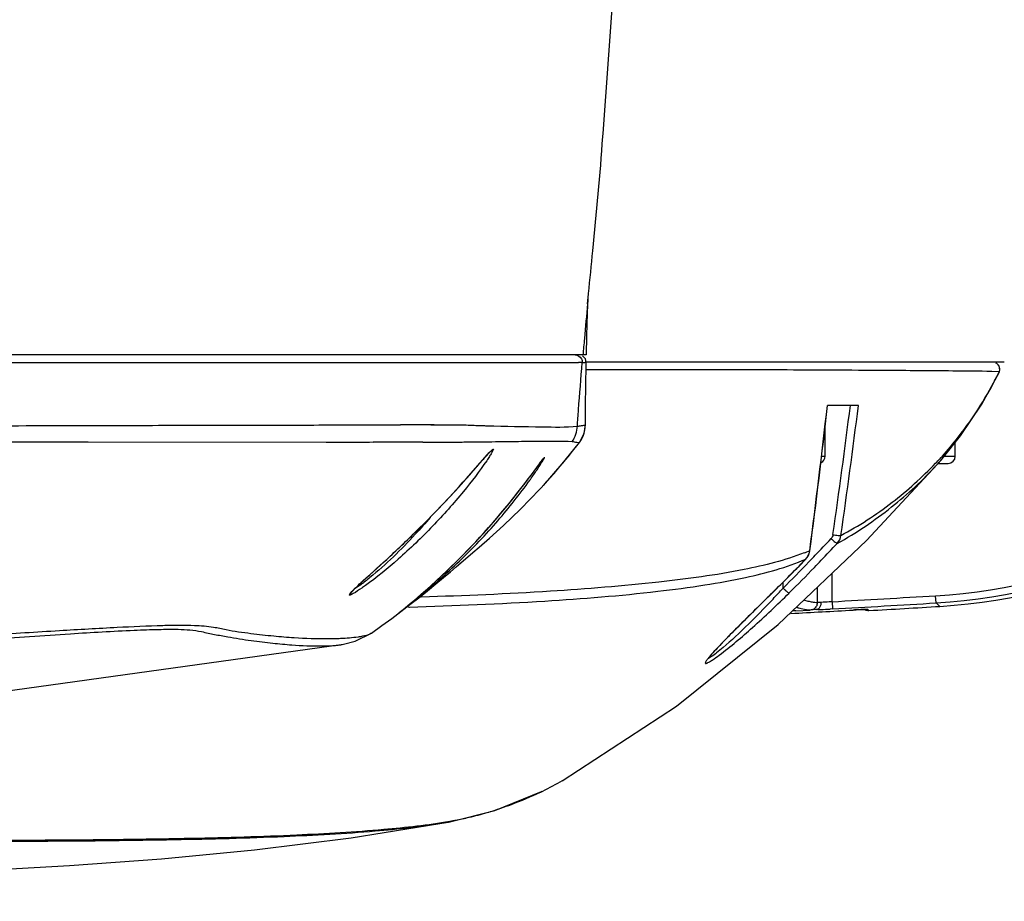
# Model space of a CAD drawing. Header units: millimetres. Extents: x 5828 to 6704, y 123 to 421.
# Tile 111 of 145: x 6581.86 to 6585.26, y 229.64 to 232.68. Entities that reach past the tile are written whole.
import ezdxf

# ---------------------------------------------------------------- set-up
doc = ezdxf.new("R2010")
doc.units = ezdxf.units.MM
for name, color, linetype in [('外形图', 7, 'Continuous'), ('尺寸标注', 7, 'Continuous'), ('运动范围', 7, 'Continuous')]:
    doc.layers.add(name, color=color, linetype=linetype)
doc.styles.add('微软雅黑', font='msyh.ttc', dxfattribs={"height": 1.5})
doc.dimstyles.new('尺寸标注_1_20比例', dxfattribs={"dimtxt": 1.5, "dimasz": 1.25, "dimexe": 0.5, "dimexo": 0.4, "dimgap": 0.5, "dimtad": 1, "dimdec": 1, "dimlfac": 20, "dimdsep": 46, "dimtxsty": '微软雅黑', "dimcen": 0.09, "dimadec": 0, "dimazin": 0, "dimtp": 0.01, "dimtm": 0.01, "dimtfac": 1, "dimtdec": 1, "dimtofl": 0, "dimtmove": 0, "dimatfit": 3, "dimfxl": 1, "dimtolj": 1, "dimarcsym": 0})

# ---------------------------------------------------------------- blocks, each defined once
blk = doc.blocks.new('*D1117')
at = {"layer": 'Defpoints', "color": 0}
for p in [(6580.2667, 236.2503), (6631.9232, 236.2503), (6532.269, 236.1435), (6624.6766, 228.4196), (6574.1823, 226.4549)]:
    blk.add_point(p, dxfattribs=at)
at = {"layer": '尺寸标注', "color": 0, "lineweight": -2}
blk.add_arc((6580.5787, 236.1952), 11.6528, 186.21047, 343.85092, dxfattribs=at)
at = {"layer": '尺寸标注', "color": 0}
for points in [[(6569.2023, 234.946), (6568.7862, 234.9232), (6568.9259, 236.1828)], [(6591.9747, 232.907), (6591.5688, 233.0013), (6592.0545, 234.1718)]]:
    blk.add_solid(points, dxfattribs=at)
at = {"layer": '尺寸标注', "color": 0, "insert": (6579.6801, 225.8605), "char_height": 1.5, "attachment_point": 5, "rotation": 355.0307, "style": '微软雅黑'}
blk.add_mtext('\\A1;+\\A1;170%%d', dxfattribs=at)

msp = doc.modelspace()

# ---------------------------------------------------------------- linework, layer by layer
at = {"layer": '外形图', "color": 7, "linetype": 'Continuous'}
for p, q in [((6583.8736, 232.2799), (6583.8743, 232.2904)), ((6583.821, 231.7018), (6583.8241, 231.7348)), ((6583.8241, 231.7348), (6583.8244, 231.7374)), ((6583.8241, 231.7311), (6583.8244, 231.7338)), ((6583.8167, 231.5253), (6583.8183, 231.5908)), ((6583.8164, 231.5253), (6577.1532, 231.5253)), ((6581.2738, 231.499), (6583.3557, 231.499)), ((6583.3464, 231.499), (6583.7438, 231.499)), ((6583.7253, 231.4991), (6583.788, 231.4991)), ((6583.788, 231.4991), (6583.7899, 231.499)), ((6583.788, 231.4991), (6583.79, 231.499)), ((6583.8147, 231.4099), (6583.8162, 231.4998)), ((6583.8155, 231.4998), (6583.8158, 231.4998)), ((6583.8155, 231.4998), (6583.8161, 231.4998)), ((6583.8161, 231.4998), (6583.8162, 231.4998)), ((6585.2612, 231.5003), (6583.8162, 231.5003)), ((6585.2442, 231.4674), (6585.2178, 231.4681)), ((6585.2426, 231.4645), (6585.2442, 231.4674)), ((6585.2428, 231.4645), (6585.2442, 231.4674)), ((6585.2432, 231.4642), (6585.2432, 231.4642)), ((6585.2441, 231.4674), (6585.2436, 231.4674)), ((6584.757, 231.3503), (6584.6497, 231.3503)), ((6583.2791, 231.2837), (6583.3187, 231.2836)), ((6583.3187, 231.2836), (6583.3225, 231.2836)), ((6583.8131, 231.2832), (6583.8136, 231.2831)), ((6584.6417, 231.1753), (6584.6417, 231.2742)), ((6580.2167, 231.2264), (6583.0794, 231.2241)), ((6582.9179, 231.2239), (6583.0667, 231.224)), ((6583.793, 231.2229), (6583.7931, 231.2229)), ((6583.793, 231.2229), (6583.7931, 231.2229)), ((6585.0917, 231.1753), (6585.0917, 231.2226)), ((6584.6301, 231.1753), (6584.6417, 231.1753)), ((6585.04, 231.1687), (6585.047, 231.1759)), ((6585.0403, 231.1686), (6585.047, 231.1759)), ((6585.0534, 231.1753), (6585.0917, 231.1753)), ((6583.6302, 231.1158), (6583.6602, 231.1564)), ((6583.6602, 231.1564), (6583.6639, 231.1614)), ((6585.0321, 231.1503), (6585.0667, 231.1503)), ((6585.0445, 231.1644), (6585.0464, 231.1666)), ((6583.6125, 231.0921), (6583.6302, 231.1158)), ((6583.6563, 231.0616), (6583.6738, 231.0806)), ((6583.3666, 230.7928), (6583.4241, 230.8423)), ((6584.5894, 230.8486), (6584.5887, 230.8488)), ((6583.0922, 230.7873), (6583.1313, 230.823)), ((6584.5754, 230.8197), (6584.5752, 230.8197)), ((6584.6657, 230.6725), (6584.6657, 230.7705)), ((6584.4966, 230.7195), (6584.4965, 230.7397)), ((6583.2329, 230.6869), (6583.2461, 230.6983)), ((6583.2461, 230.6983), (6583.2606, 230.711)), ((6583.2606, 230.711), (6583.2765, 230.7251)), ((6584.6157, 230.6691), (6584.6157, 230.723)), ((6583.1893, 230.6505), (6583.2009, 230.6601)), ((6583.2009, 230.6601), (6583.2103, 230.6679)), ((6583.2103, 230.6679), (6583.221, 230.6768)), ((6583.221, 230.6768), (6583.2329, 230.6869)), ((6583.2408, 230.689), (6583.2351, 230.6888)), ((6583.246, 230.6883), (6583.2403, 230.6881)), ((6584.4494, 230.6932), (6584.4491, 230.6931)), ((6584.6657, 230.6725), (6584.6671, 230.6475)), ((6585.0255, 230.6682), (6585.0239, 230.6931)), ((6585.0255, 230.6682), (6585.0385, 230.6563)), ((6583.1712, 230.6358), (6583.1746, 230.6385)), ((6583.1746, 230.6385), (6583.1893, 230.6505)), ((6583.1944, 230.6547), (6583.197, 230.6548)), ((6583.2023, 230.6536), (6583.2048, 230.6537)), ((6584.5381, 230.641), (6584.531, 230.6405)), ((6584.5412, 230.6412), (6584.5392, 230.6412)), ((6584.5412, 230.6412), (6584.5896, 230.6437)), ((6584.5421, 230.6531), (6584.5539, 230.6499)), ((6584.5451, 230.652), (6584.5486, 230.6512)), ((6584.5486, 230.6512), (6584.5539, 230.6499)), ((6584.5897, 230.6438), (6584.6007, 230.6462)), ((6584.6003, 230.6447), (6584.5938, 230.6443)), ((6584.5993, 230.6457), (6584.6006, 230.6462)), ((6584.6113, 230.6453), (6584.6003, 230.6447)), ((6584.6169, 230.6451), (6584.6113, 230.6449)), ((6584.6671, 230.6475), (6584.6588, 230.6471)), ((6584.7391, 230.6436), (6584.7497, 230.6442)), ((6584.7497, 230.6442), (6584.7639, 230.6449)), ((6584.7848, 230.6456), (6584.7854, 230.6456)), ((6584.7933, 230.6418), (6584.7892, 230.6456)), ((6584.3328, 230.5779), (6584.38, 230.625)), ((6583.0743, 230.5639), (6583.0743, 230.5639)), ((6582.9769, 230.5253), (6582.9775, 230.5254)), ((6583.7327, 230.0533), (6584.1284, 230.3108)), ((6583.6611, 230.0158), (6583.7312, 230.0524)), ((6583.7327, 230.0533), (6583.7312, 230.0524)), ((6583.6579, 230.0146), (6583.6636, 230.0172)), ((6583.658, 230.0145), (6583.6636, 230.0172)), ((6583.3444, 229.9139), (6583.3459, 229.9143)), ((6583.3444, 229.9139), (6583.3461, 229.9142)), ((6583.3455, 229.9119), (6583.3463, 229.9121))]:
    msp.add_line(p, q, dxfattribs=at)
for points in [[(6583.8748, 232.2903), (6583.9037, 232.6902), (6583.9477, 233.3321)], [(6583.8183, 231.5908), (6583.8208, 231.6694), (6583.8219, 231.6984), (6583.8227, 231.716), (6583.823, 231.7224)], [(6583.8162, 231.4995), (6583.8131, 231.5123), (6583.8038, 231.5219)], [(6585.2432, 231.4642), (6585.2457, 231.4735), (6585.243, 231.4867), (6585.2338, 231.4966)], [(6585.0464, 231.1666), (6585.1102, 231.2456), (6585.1836, 231.3551), (6585.2432, 231.4642)], [(6583.8136, 231.2838), (6583.8141, 231.3601), (6583.8147, 231.4099)], [(6583.7927, 231.2224), (6583.8089, 231.2532), (6583.8136, 231.2831)], [(6581.0156, 231.2256), (6582.0953, 231.2252), (6582.9179, 231.2239)], [(6583.6682, 231.0744), (6583.7335, 231.1489), (6583.7931, 231.2229)], [(6583.4171, 231.1151), (6583.4656, 231.1703), (6583.4739, 231.1795), (6583.4805, 231.1867), (6583.4852, 231.1915), (6583.4859, 231.1922)], [(6583.6639, 231.1614), (6583.6667, 231.165), (6583.6684, 231.1671), (6583.6685, 231.1672)], [(6584.1284, 230.3108), (6584.4796, 230.5939), (6584.7847, 230.8834), (6585.0447, 231.1642)], [(6583.1313, 230.823), (6583.1536, 230.8438), (6583.1778, 230.8665), (6583.204, 230.8916), (6583.2323, 230.9192), (6583.2627, 230.9495), (6583.2933, 230.9808), (6583.3192, 231.0078), (6583.3426, 231.0328), (6583.3641, 231.0561), (6583.3836, 231.0775), (6583.4012, 231.0972), (6583.4171, 231.1151)], [(6583.2765, 230.7251), (6583.2848, 230.7326), (6583.2934, 230.7404), (6583.3023, 230.7486), (6583.3115, 230.7571), (6583.3212, 230.7662), (6583.3315, 230.776), (6583.3425, 230.7866), (6583.3544, 230.798), (6583.3669, 230.8104), (6583.3802, 230.8237), (6583.3942, 230.8378), (6583.409, 230.8531), (6583.4252, 230.87), (6583.4426, 230.8886), (6583.4608, 230.9085), (6583.4804, 230.9304), (6583.5023, 230.9554), (6583.525, 230.9821), (6583.5448, 231.006), (6583.5613, 231.0264), (6583.576, 231.0448), (6583.5894, 231.062), (6583.6017, 231.0779), (6583.6125, 231.0921)], [(6583.4241, 230.8423), (6583.446, 230.8608), (6583.4822, 230.8922), (6583.5302, 230.9356), (6583.5889, 230.9919), (6583.6563, 231.0616)], [(6584.5754, 230.8197), (6584.5791, 230.824), (6584.5881, 230.842), (6584.5894, 230.8486)], [(6583.0355, 230.7357), (6583.0603, 230.7584), (6583.0922, 230.7873)], [(6583.2374, 230.6862), (6583.2675, 230.7103), (6583.2967, 230.7341), (6583.3234, 230.7562), (6583.3466, 230.7757), (6583.3666, 230.7928)], [(6583.0045, 230.7053), (6583.0045, 230.7053), (6583.007, 230.7081), (6583.0114, 230.7127), (6583.0176, 230.7189), (6583.0257, 230.7266), (6583.0355, 230.7357)], [(6583.0743, 230.5639), (6583.1103, 230.5898), (6583.1444, 230.6149), (6583.1756, 230.6383), (6583.2067, 230.6622), (6583.2374, 230.6862)], [(6584.38, 230.625), (6584.4382, 230.6822), (6584.4494, 230.6932)], [(6583.1704, 230.6352), (6583.1707, 230.6354), (6583.1712, 230.6358)], [(6584.7639, 230.6449), (6584.7751, 230.6454), (6584.7793, 230.6455), (6584.7826, 230.6456), (6584.7848, 230.6456)], [(6582.9775, 230.5254), (6583.0178, 230.5357), (6583.0743, 230.5639)], [(6584.2559, 230.4979), (6584.2669, 230.5099), (6584.28, 230.5238), (6584.2953, 230.5398), (6584.3129, 230.5578), (6584.3328, 230.5779)], [(6580.6289, 230.3068), (6581.8004, 230.3618), (6582.9769, 230.5253)], [(6583.3453, 229.9119), (6583.5002, 229.9511), (6583.6611, 230.0159)], [(6577.0126, 229.8602), (6577.3739, 229.808), (6577.7446, 229.7678), (6578.0948, 229.7405), (6578.4156, 229.7229), (6578.7132, 229.7118), (6579.0145, 229.7047), (6579.3236, 229.7012), (6579.6551, 229.7007), (6580.041, 229.7033), (6580.4547, 229.7084), (6580.8205, 229.7147), (6581.1443, 229.7222), (6581.4342, 229.7312), (6581.7237, 229.7432), (6582.0303, 229.7603), (6582.3485, 229.7838), (6582.6694, 229.8147), (6583.0041, 229.8566), (6583.3463, 229.9121)]]:
    msp.add_lwpolyline(points, dxfattribs=at)
for centre, radius, start, end in [((6584.9044, 232.6641), 1.9746, 273.4675, 358.9272), ((6584.9044, 232.6641), 1.9996, 273.4701, 358.9573), ((6584.9171, 232.6522), 1.9996, 273.484, 359.2731), ((6604.7703, 229.6995), 21.0448, 174.5402, 174.86881), ((6600.399, 230.093), 16.6559, 174.87237, 175.0682), ((6583.7794, 230.5223), 0.9768, 88.6356, 89.384), ((6585.2199, 231.4749), 0.0257, 31.6653, 45.1749), ((6585.221, 231.4753), 0.0246, 7.9906, 16.3686), ((6550.1208, 235.2971), 34.7538, 352.6462, 353.47905), ((6549.9365, 235.3315), 34.9416, 352.6288, 353.45752), ((6557.8237, 234.7553), 27.12, 351.83606, 352.78734), ((6557.9825, 234.7262), 26.9865, 351.85146, 352.81353), ((6583.1704, 213.0407), 18.2435, 89.84683, 89.9862), ((6583.155, 207.8377), 23.4465, 89.66732, 89.84318), ((6583.7131, 231.2834), 0.1, 338.998, 359.9071), ((6583.7127, 231.2836), 0.1005, 324.9436, 338.9623), ((6583.1261, 200.8666), 30.3575, 89.76383, 90.08796), ((6581.9996, 232.5994), 2.2605, 319.3818, 322.4841), ((6583.7135, 231.2831), 0.0995, 322.6423, 324.9255), ((6584.6167, 231.1753), 0.025, 295.6168, 0), ((6585.0667, 231.1753), 0.025, 270, 0), ((6585.6845, 229.207), 2.9628, 138.5149, 138.6579), ((6583.2316, 231.4224), 0.5078, 327.9801, 328.7599), ((6584.1474, 230.7953), 0.6065, 142.8291, 143.1377), ((6584.0072, 230.9015), 0.4306, 142.5748, 142.8225), ((6584.111, 232.025), 1.2637, 316.2209, 317.335), ((6584.1228, 231.9703), 1.2245, 317.6748, 318.8338), ((6579.752, 233.9956), 4.8305, 323.4037, 323.6312), ((6582.011, 232.5897), 2.2456, 317.7758, 319.3802), ((6579.8865, 235.3548), 6.5376, 316.23496, 316.93097), ((6579.8909, 235.3545), 6.561, 316.22593, 316.93076), ((6584.2577, 231.6432), 0.8606, 291.2532, 292.6155), ((6584.5385, 230.8543), 0.0505, 326.2054, 342.0802), ((6579.9419, 235.3018), 6.4609, 315.95117, 316.23437), ((6584.5379, 230.8545), 0.0512, 342.1295, 353.5871), ((6579.8862, 235.3651), 6.5305, 314.32328, 315.89058), ((6579.8866, 235.3647), 6.5301, 314.32512, 315.89247), ((6580.0707, 235.1766), 6.2813, 314.7991, 315.95582), ((6584.5392, 230.854), 0.0498, 316.4263, 326.1653), ((6579.9497, 235.2982), 6.4795, 315.92618, 316.2251), ((6580.0738, 235.1773), 6.3063, 314.80011, 315.9316), ((6585.1942, 228.3862), 3.1908, 132.3574, 132.5095), ((6583.259, 230.4636), 0.3515, 134.5158, 135.3001), ((6582.2836, 232.722), 2.9845, 316.8717, 317.8588), ((6582.3042, 232.7027), 2.9563, 316.6113, 316.8714), ((6584.5956, 230.6696), 0.033, 355.3727, 0.8873), ((6581.3917, 290.5453), 59.9623, 273.129991, 273.472776), ((6581.3917, 290.5453), 59.9873, 273.129991, 273.472858), ((6581.3917, 290.5453), 59.9952, 272.992317, 273.198483), ((6584.5913, 230.6682), 0.0239, 292.9454, 301.3364), ((6584.5276, 232.9692), 2.3258, 272.2012, 272.4624), ((6584.4778, 234.0647), 3.4225, 272.5065, 273.0305), ((6584.9045, 227.6804), 2.9678, 92.8258, 93.195), ((6584.8405, 228.9867), 1.66, 92.3495, 92.8432), ((6584.8171, 229.5531), 1.0931, 92.188, 92.3375), ((6584.7918, 230.6672), 0.0254, 241.9715, 253.7657), ((6584.7877, 230.6706), 0.0251, 264.7768, 273.2605), ((6581.3917, 290.5453), 60, 273.250011, 273.484699), ((6584.354, 230.3826), 0.1497, 142.6386, 143.0127), ((6584.5507, 230.2226), 0.4032, 139.2938, 139.9123), ((6583.1584, 231.0104), 1.1124, 286.4381, 289.051), ((6583.0753, 231.3864), 1.4991, 279.5852, 280.3798), ((6583.1777, 230.947), 1.0461, 282.943, 286.4112)]:
    msp.add_arc(centre, radius, start, end, dxfattribs=at)
for points, knots in [([(6583.8244, 231.7374), (6583.8291, 231.7866), (6583.8469, 231.9674), (6583.8644, 232.1481), (6583.8736, 232.28)], [0, 0, 0, 0, 0.272199, 1, 1, 1, 1]), ([(6583.7856, 231.2785), (6583.7868, 231.2977), (6583.792, 231.3711), (6583.798, 231.4446), (6583.8026, 231.4988)], [0, 0, 0, 0, 0.260545, 1, 1, 1, 1]), ([(6585.2178, 231.4681), (6585.173, 231.4689), (6585.0493, 231.47), (6584.8059, 231.4718), (6584.3843, 231.4741), (6584.0415, 231.4741), (6583.8184, 231.4742)], [0, 0, 0, 0, 0.096195, 0.265064, 0.521722, 1, 1, 1, 1]), ([(6585.047, 231.1759), (6585.0661, 231.197), (6585.1414, 231.286), (6585.2034, 231.3859), (6585.2428, 231.4645)], [0, 0, 0, 0, 0.245212, 1, 1, 1, 1]), ([(6580.116, 231.2785), (6580.4317, 231.2786), (6581.0382, 231.2782), (6581.7719, 231.2805), (6582.301, 231.282), (6582.6315, 231.2824), (6582.9057, 231.283), (6583.069, 231.284), (6583.1401, 231.2841)], [0, 0, 0, 0, 0.313206, 0.601617, 0.727905, 0.838039, 0.92948, 1, 1, 1, 1]), ([(6583.3225, 231.2836), (6583.3316, 231.2836), (6583.3579, 231.2835), (6583.3842, 231.2835), (6583.4014, 231.2831)], [0, 0, 0, 0, 0.346605, 1, 1, 1, 1]), ([(6583.4014, 231.2831), (6583.4194, 231.2827), (6583.4432, 231.2815), (6583.467, 231.2807), (6583.4729, 231.2805)], [0, 0, 0, 0, 0.755561, 1, 1, 1, 1]), ([(6583.4729, 231.2805), (6583.5368, 231.2788), (6583.6409, 231.2775), (6583.7454, 231.2751), (6583.7856, 231.2785)], [0, 0, 0, 0, 0.613126, 1, 1, 1, 1]), ([(6583.7856, 231.2785), (6583.7905, 231.2796), (6583.798, 231.2805), (6583.8072, 231.2819), (6583.8114, 231.2834), (6583.8131, 231.2832)], [0, 0, 0, 0, 0.536681, 0.811591, 1, 1, 1, 1]), ([(6583.2512, 231.2239), (6583.2553, 231.2239), (6583.27, 231.2238), (6583.2848, 231.2238), (6583.2954, 231.2238)], [0, 0, 0, 0, 0.280309, 1, 1, 1, 1]), ([(6583.2954, 231.2238), (6583.313, 231.2239), (6583.3438, 231.2246), (6583.3745, 231.2241), (6583.3876, 231.2243)], [0, 0, 0, 0, 0.57369, 1, 1, 1, 1]), ([(6583.3876, 231.2243), (6583.3913, 231.2243), (6583.4058, 231.2246), (6583.4202, 231.2251), (6583.4309, 231.2251)], [0, 0, 0, 0, 0.257838, 1, 1, 1, 1]), ([(6583.4309, 231.2251), (6583.4428, 231.2251), (6583.4706, 231.224), (6583.5116, 231.2267), (6583.5409, 231.2263), (6583.5541, 231.2263)], [0, 0, 0, 0, 0.288716, 0.677414, 1, 1, 1, 1]), ([(6583.5541, 231.2263), (6583.5597, 231.2263), (6583.5799, 231.2264), (6583.6001, 231.227), (6583.6147, 231.2273)], [0, 0, 0, 0, 0.278282, 1, 1, 1, 1]), ([(6583.6147, 231.2273), (6583.6287, 231.2275), (6583.6798, 231.2275), (6583.7309, 231.2284), (6583.768, 231.2262)], [0, 0, 0, 0, 0.273767, 1, 1, 1, 1]), ([(6583.768, 231.2262), (6583.7702, 231.2257), (6583.7783, 231.2243), (6583.7865, 231.2227), (6583.7926, 231.2227)], [0, 0, 0, 0, 0.26883, 1, 1, 1, 1]), ([(6583.7926, 231.2227), (6583.7927, 231.2228), (6583.7928, 231.2228), (6583.793, 231.2229), (6583.793, 231.2229)], [0, 0, 0, 0, 0.618355, 1, 1, 1, 1]), ([(6583.4649, 231.1696), (6583.4666, 231.1716), (6583.4727, 231.1784), (6583.4788, 231.1852), (6583.4833, 231.1899)], [0, 0, 0, 0, 0.286317, 1, 1, 1, 1]), ([(6583.4952, 231.1992), (6583.4952, 231.1976), (6583.4927, 231.1931), (6583.4884, 231.1848), (6583.481, 231.1732), (6583.4753, 231.1646), (6583.4721, 231.1598)], [0, 0, 0, 0, 0.106772, 0.318971, 0.622976, 1, 1, 1, 1]), ([(6583.4833, 231.1899), (6583.485, 231.1916), (6583.4882, 231.1947), (6583.4906, 231.1975), (6583.4951, 231.2003), (6583.4952, 231.1992)], [0, 0, 0, 0, 0.461375, 0.784829, 1, 1, 1, 1]), ([(6583.6653, 231.1632), (6583.667, 231.1655), (6583.668, 231.1664), (6583.6723, 231.1722), (6583.6724, 231.1714)], [0, 0, 0, 0, 0.769722, 1, 1, 1, 1]), ([(6583.6657, 231.1591), (6583.6674, 231.1619), (6583.6693, 231.166), (6583.6724, 231.17), (6583.6724, 231.1714)], [0, 0, 0, 0, 0.698384, 1, 1, 1, 1]), ([(6583.0444, 230.744), (6583.0757, 230.7725), (6583.1437, 230.8337), (6583.2779, 230.9618), (6583.3751, 231.0671), (6583.437, 231.1378)], [0, 0, 0, 0, 0.228095, 0.493428, 1, 1, 1, 1]), ([(6583.4721, 231.1598), (6583.447, 231.123), (6583.3873, 231.0453), (6583.2857, 230.9307), (6583.1724, 230.8221), (6583.0922, 230.7563), (6583.0528, 230.7281)], [0, 0, 0, 0, 0.221148, 0.485844, 0.759779, 1, 1, 1, 1]), ([(6583.437, 231.1378), (6583.439, 231.1401), (6583.4467, 231.1489), (6583.4543, 231.1576), (6583.46, 231.1641)], [0, 0, 0, 0, 0.264335, 1, 1, 1, 1]), ([(6583.6416, 231.1312), (6583.6435, 231.1339), (6583.6504, 231.1432), (6583.6572, 231.1525), (6583.6622, 231.1591)], [0, 0, 0, 0, 0.287155, 1, 1, 1, 1]), ([(6583.6461, 231.1285), (6583.6476, 231.1308), (6583.653, 231.139), (6583.6584, 231.1472), (6583.6621, 231.1532)], [0, 0, 0, 0, 0.277585, 1, 1, 1, 1]), ([(6584.684, 230.874), (6584.7499, 230.9103), (6584.872, 230.993), (6584.9801, 231.093), (6585.0282, 231.1457)], [0, 0, 0, 0, 0.513461, 1, 1, 1, 1]), ([(6584.6966, 230.9012), (6584.7275, 230.918), (6584.7885, 230.9535), (6584.9007, 231.0334), (6584.9771, 231.1023), (6585.0235, 231.1507)], [0, 0, 0, 0, 0.255888, 0.512517, 1, 1, 1, 1]), ([(6583.1785, 230.6417), (6583.2576, 230.7058), (6583.4197, 230.8535), (6583.5604, 231.0219), (6583.6302, 231.1158)], [0, 0, 0, 0, 0.46546, 1, 1, 1, 1]), ([(6583.6146, 231.0833), (6583.6175, 231.0873), (6583.6282, 231.1022), (6583.6387, 231.1173), (6583.6461, 231.1285)], [0, 0, 0, 0, 0.267528, 1, 1, 1, 1]), ([(6583.1692, 230.6341), (6583.169, 230.6337), (6583.1721, 230.6365), (6583.1741, 230.6375), (6583.1807, 230.6428), (6583.1919, 230.6513), (6583.2109, 230.6664), (6583.2371, 230.6874), (6583.2674, 230.7126), (6583.3123, 230.7513), (6583.3703, 230.8042), (6583.4385, 230.872), (6583.5224, 230.9635), (6583.5799, 231.0351), (6583.6146, 231.0833)], [0, 0, 0, 0, 0.002242, 0.009251, 0.02077, 0.036499, 0.078929, 0.133178, 0.196091, 0.265061, 0.413359, 0.566895, 0.719181, 1, 1, 1, 1]), ([(6583.2769, 230.9637), (6583.2601, 230.9439), (6583.1951, 230.8703), (6583.1245, 230.8013), (6583.0685, 230.7555)], [0, 0, 0, 0, 0.263804, 1, 1, 1, 1]), ([(6584.6689, 230.904), (6584.6748, 230.9032), (6584.684, 230.9023), (6584.6933, 230.9007), (6584.6966, 230.9012)], [0, 0, 0, 0, 0.642562, 1, 1, 1, 1]), ([(6584.6624, 230.8904), (6584.6649, 230.8881), (6584.6693, 230.8841), (6584.6756, 230.8788), (6584.68, 230.8759), (6584.6828, 230.8738), (6584.6838, 230.8741)], [0, 0, 0, 0, 0.376143, 0.671725, 0.886616, 1, 1, 1, 1]), ([(6584.5696, 230.8412), (6584.5027, 230.8151), (6584.3355, 230.7734), (6584.0416, 230.7346), (6583.669, 230.7041), (6583.395, 230.693), (6583.246, 230.6883)], [0, 0, 0, 0, 0.161326, 0.3844, 0.665525, 1, 1, 1, 1]), ([(6583.2048, 230.6537), (6583.361, 230.6586), (6583.6476, 230.6706), (6583.9882, 230.6975), (6584.2193, 230.7281), (6584.3915, 230.7588), (6584.5086, 230.7907), (6584.5752, 230.8197)], [0, 0, 0, 0, 0.338437, 0.62086, 0.739556, 0.842737, 1, 1, 1, 1]), ([(6583.0528, 230.7281), (6583.0487, 230.7251), (6583.0349, 230.7155), (6583.0208, 230.7061), (6583.0106, 230.7003)], [0, 0, 0, 0, 0.305867, 1, 1, 1, 1]), ([(6583.0126, 230.7142), (6583.0144, 230.716), (6583.0228, 230.7241), (6583.0314, 230.7321), (6583.0381, 230.7383)], [0, 0, 0, 0, 0.215069, 1, 1, 1, 1]), ([(6583.0685, 230.7555), (6583.0581, 230.7471), (6583.0408, 230.7335), (6583.0227, 230.7207), (6583.0152, 230.7165)], [0, 0, 0, 0, 0.606611, 1, 1, 1, 1]), ([(6582.9972, 230.696), (6582.9973, 230.6971), (6582.9992, 230.6999), (6583.0011, 230.7022), (6583.0025, 230.7038)], [0, 0, 0, 0, 0.346867, 1, 1, 1, 1]), ([(6583.0106, 230.7003), (6583.0087, 230.6993), (6583.0051, 230.6975), (6583.0018, 230.6956), (6582.9972, 230.6949), (6582.9972, 230.696)], [0, 0, 0, 0, 0.452839, 0.766424, 1, 1, 1, 1]), ([(6583.0025, 230.7038), (6583.003, 230.7043), (6583.0051, 230.7067), (6583.0074, 230.709), (6583.0092, 230.7108)], [0, 0, 0, 0, 0.219403, 1, 1, 1, 1]), ([(6584.2758, 230.4879), (6584.3158, 230.5178), (6584.398, 230.5877), (6584.4764, 230.6617), (6584.5176, 230.7023)], [0, 0, 0, 0, 0.463223, 1, 1, 1, 1]), ([(6584.4966, 230.7195), (6584.499, 230.7171), (6584.5033, 230.7129), (6584.5094, 230.7074), (6584.5137, 230.7044), (6584.5164, 230.7023), (6584.5174, 230.7025)], [0, 0, 0, 0, 0.377395, 0.672856, 0.887294, 1, 1, 1, 1]), ([(6584.4492, 230.693), (6584.4102, 230.6547), (6584.3541, 230.5997), (6584.2862, 230.5305), (6584.2571, 230.4997), (6584.245, 230.4856)], [0, 0, 0, 0, 0.564016, 0.808892, 1, 1, 1, 1]), ([(6584.4526, 230.6719), (6584.4202, 230.6376), (6584.36, 230.5772), (6584.297, 230.5193), (6584.267, 230.4958)], [0, 0, 0, 0, 0.553043, 1, 1, 1, 1]), ([(6584.6157, 230.6692), (6584.6142, 230.6686), (6584.6092, 230.6688), (6584.6001, 230.67), (6584.5866, 230.6728), (6584.5763, 230.6752), (6584.5704, 230.6767)], [0, 0, 0, 0, 0.108304, 0.309401, 0.606358, 1, 1, 1, 1]), ([(6584.6285, 230.6701), (6584.6254, 230.6698), (6584.6213, 230.67), (6584.6172, 230.6691), (6584.616, 230.6693), (6584.6157, 230.6691)], [0, 0, 0, 0, 0.737353, 0.932002, 1, 1, 1, 1]), ([(6584.6657, 230.6725), (6584.6622, 230.6722), (6584.6499, 230.6712), (6584.6375, 230.6704), (6584.6285, 230.6701)], [0, 0, 0, 0, 0.279806, 1, 1, 1, 1]), ([(6583.1692, 230.6341), (6583.1691, 230.6344), (6583.1705, 230.6349), (6583.1717, 230.6365), (6583.175, 230.6388), (6583.1772, 230.6407), (6583.1785, 230.6417)], [0, 0, 0, 0, 0.066315, 0.258469, 0.571406, 1, 1, 1, 1]), ([(6584.5392, 230.6412), (6584.5388, 230.6412), (6584.537, 230.6413), (6584.5352, 230.6415), (6584.5338, 230.6416)], [0, 0, 0, 0, 0.21728, 1, 1, 1, 1]), ([(6584.5539, 230.6499), (6584.5614, 230.6481), (6584.5732, 230.6456), (6584.5853, 230.6435), (6584.5896, 230.6438)], [0, 0, 0, 0, 0.639985, 1, 1, 1, 1]), ([(6584.7836, 230.6456), (6584.783, 230.6456), (6584.7803, 230.6456), (6584.7775, 230.6455), (6584.7753, 230.6454)], [0, 0, 0, 0, 0.211077, 1, 1, 1, 1]), ([(6584.7892, 230.6456), (6584.7887, 230.6458), (6584.7867, 230.6456), (6584.7849, 230.6457), (6584.7836, 230.6456)], [0, 0, 0, 0, 0.282949, 1, 1, 1, 1]), ([(6581.7517, 230.5434), (6581.8456, 230.5495), (6582.0129, 230.5607), (6582.2086, 230.5725), (6582.333, 230.5769), (6582.4105, 230.5778), (6582.4601, 230.5746), (6582.4863, 230.569)], [0, 0, 0, 0, 0.383506, 0.6835, 0.799066, 0.890742, 1, 1, 1, 1]), ([(6582.9235, 230.5436), (6582.8846, 230.5431), (6582.8221, 230.5459), (6582.7334, 230.5527), (6582.6692, 230.5605), (6582.6141, 230.5672), (6582.571, 230.5744), (6582.5211, 230.5863), (6582.4678, 230.5898), (6582.4091, 230.5906), (6582.3202, 230.589), (6582.1811, 230.5826), (6581.9824, 230.571), (6581.836, 230.5618), (6581.7562, 230.5569)], [0, 0, 0, 0, 0.099659, 0.160141, 0.227811, 0.265375, 0.302177, 0.339588, 0.396724, 0.438388, 0.490204, 0.624179, 0.795276, 1, 1, 1, 1]), ([(6582.4863, 230.569), (6582.5015, 230.5657), (6582.5316, 230.559), (6582.5891, 230.5493), (6582.6561, 230.5376), (6582.73, 230.5293), (6582.8115, 230.5213), (6582.8927, 230.5182), (6582.9527, 230.5208), (6582.9769, 230.5253)], [0, 0, 0, 0, 0.094275, 0.187081, 0.353896, 0.506639, 0.638107, 0.85051, 1, 1, 1, 1]), ([(6583.0742, 230.5639), (6583.0725, 230.5627), (6583.063, 230.5572), (6583.0521, 230.5547), (6583.0434, 230.553)], [0, 0, 0, 0, 0.190914, 1, 1, 1, 1]), ([(6582.9674, 230.5447), (6582.964, 230.5446), (6582.9493, 230.544), (6582.9347, 230.5437), (6582.9235, 230.5436)], [0, 0, 0, 0, 0.234923, 1, 1, 1, 1]), ([(6583.0434, 230.553), (6583.0382, 230.5519), (6583.0131, 230.5475), (6582.9876, 230.5457), (6582.9674, 230.5447)], [0, 0, 0, 0, 0.209065, 1, 1, 1, 1]), ([(6584.267, 230.4958), (6584.2612, 230.4912), (6584.2533, 230.4852), (6584.2436, 230.4793), (6584.24, 230.4776), (6584.2385, 230.4773)], [0, 0, 0, 0, 0.652567, 0.866957, 1, 1, 1, 1]), ([(6584.2345, 230.4727), (6584.2332, 230.471), (6584.231, 230.468), (6584.2288, 230.464), (6584.2273, 230.4613), (6584.2282, 230.4588), (6584.2312, 230.4592), (6584.2368, 230.4614), (6584.2418, 230.4644), (6584.2455, 230.4667)], [0, 0, 0, 0, 0.183766, 0.317599, 0.401048, 0.446952, 0.50897, 0.620402, 1, 1, 1, 1]), ([(6584.2422, 230.4823), (6584.2415, 230.4815), (6584.2391, 230.4786), (6584.2367, 230.4756), (6584.235, 230.4734)], [0, 0, 0, 0, 0.27241, 1, 1, 1, 1]), ([(6584.2455, 230.4667), (6584.2477, 230.4681), (6584.258, 230.4748), (6584.268, 230.4821), (6584.2758, 230.4879)], [0, 0, 0, 0, 0.207198, 1, 1, 1, 1]), ([(6583.5215, 229.959), (6583.5336, 229.9631), (6583.5798, 229.9798), (6583.6252, 229.9989), (6583.658, 230.0145)], [0, 0, 0, 0, 0.260258, 1, 1, 1, 1]), ([(6577.049, 229.8601), (6577.1027, 229.8558), (6577.2357, 229.8515), (6577.4714, 229.8489), (6577.7771, 229.8482), (6578.3009, 229.848), (6579.0606, 229.848), (6580.043, 229.8473), (6580.8934, 229.847), (6581.5595, 229.8474), (6582.0188, 229.8488), (6582.4339, 229.8537), (6582.795, 229.8641), (6583.0927, 229.8816), (6583.2689, 229.9008), (6583.3444, 229.9139)], [0, 0, 0, 0, 0.02562, 0.063364, 0.112304, 0.171226, 0.312867, 0.474171, 0.639182, 0.717946, 0.79146, 0.857956, 0.915712, 0.96351, 1, 1, 1, 1]), ([(6583.3461, 229.9142), (6583.3519, 229.9153), (6583.374, 229.9193), (6583.3959, 229.9238), (6583.412, 229.9275)], [0, 0, 0, 0, 0.264917, 1, 1, 1, 1]), ([(6577.0126, 229.8601), (6577.0296, 229.8574), (6577.0708, 229.8533), (6577.1809, 229.8472), (6577.3687, 229.844), (6577.6504, 229.8428), (6578.0018, 229.8428), (6578.4133, 229.843), (6579.0496, 229.8436), (6579.9039, 229.8435), (6580.7746, 229.843), (6581.463, 229.8435), (6581.9407, 229.8446), (6582.3736, 229.8488), (6582.7507, 229.8586), (6583.0618, 229.8758), (6583.246, 229.895), (6583.3249, 229.9083)], [0, 0, 0, 0, 0.00816, 0.019649, 0.052374, 0.09738, 0.153492, 0.219258, 0.292877, 0.455789, 0.625069, 0.706513, 0.782809, 0.85199, 0.912175, 0.96198, 1, 1, 1, 1])]:
    msp.add_open_spline(points, degree=3, knots=knots, dxfattribs=at)
for points in [[(6583.7777, 231.5253), (6583.7862, 231.5253), (6583.7957, 231.5197), (6583.7997, 231.5121)], [(6583.7997, 231.5121), (6583.8018, 231.5081), (6583.8029, 231.5033), (6583.8026, 231.4988)], [(6583.8026, 231.4988), (6583.8054, 231.4985), (6583.8082, 231.4993), (6583.811, 231.4995)], [(6583.811, 231.4995), (6583.8125, 231.4997), (6583.814, 231.4998), (6583.8155, 231.4998)], [(6585.2381, 231.4931), (6585.2364, 231.4948), (6585.2344, 231.4962), (6585.2324, 231.4973)], [(6585.2445, 231.4822), (6585.2439, 231.4844), (6585.243, 231.4865), (6585.2418, 231.4884)], [(6585.2442, 231.4674), (6585.2454, 231.471), (6585.2458, 231.475), (6585.2453, 231.4787)], [(6585.2432, 231.4642), (6585.2437, 231.4652), (6585.2441, 231.4663), (6585.2442, 231.4674)], [(6583.1401, 231.2841), (6583.1516, 231.2841), (6583.1632, 231.2842), (6583.1748, 231.2841)], [(6583.768, 231.2262), (6583.7784, 231.2413), (6583.7848, 231.2601), (6583.7856, 231.2785)], [(6583.4952, 231.1992), (6583.4927, 231.1959), (6583.4893, 231.1932), (6583.4855, 231.1915)], [(6584.6689, 230.904), (6584.6682, 230.8991), (6584.6658, 230.8941), (6584.6624, 230.8904)], [(6584.6838, 230.8741), (6584.6906, 230.8814), (6584.6952, 230.8913), (6584.6966, 230.9012)], [(6582.9972, 230.696), (6583.0009, 230.6989), (6583.0039, 230.7029), (6583.0055, 230.7072)], [(6584.6124, 230.6567), (6584.6146, 230.6604), (6584.6157, 230.6649), (6584.6157, 230.6691)], [(6584.6264, 230.6579), (6584.6275, 230.6608), (6584.6282, 230.6638), (6584.6284, 230.6669)], [(6584.6038, 230.6478), (6584.6073, 230.65), (6584.6104, 230.6531), (6584.6124, 230.6567)], [(6584.6113, 230.6451), (6584.6145, 230.6453), (6584.6177, 230.6468), (6584.6201, 230.6488)], [(6584.6201, 230.6488), (6584.6229, 230.6512), (6584.625, 230.6545), (6584.6264, 230.6579)], [(6584.7847, 230.6428), (6584.7874, 230.642), (6584.7904, 230.6417), (6584.7933, 230.6418)]]:
    msp.add_open_spline(points, degree=3, dxfattribs=at)
at = {"layer": '运动范围'}
msp.add_arc((6580.2667, 236.2503), 45.095, 10, 350, dxfattribs=at)

# ---------------------------------------------------------------- dimensions: what is measured, and where the dimension line sits
at = {"layer": '尺寸标注'}
dim = msp.add_angular_dim_2l(base=(6574.1823, 226.4549), line1=((6532.269, 236.1435), (6631.9232, 236.2503)), line2=((6624.6766, 228.4196), (6580.2667, 236.2503)), text='\\A1;+<>', dimstyle='尺寸标注_1_20比例', override={"dimtxsty": '微软雅黑'}, dxfattribs=at)
dim.commit()
dim.dimension.update_dxf_attribs({"geometry": '*D1117', "text_midpoint": (6579.6801, 225.8605)})

doc.saveas('drawing.dxf')
